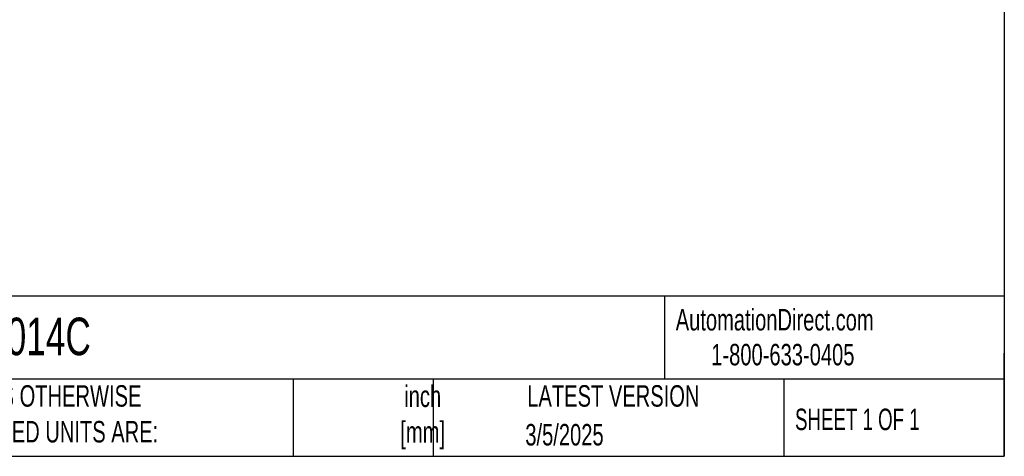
# Model space of a CAD drawing. Header units: inches. Extents: x 2 to 86, y 2 to 66.
# Tile 18 of 34: x 55.5 to 86, y 2 to 15.6. Entities that reach past the tile are written whole.
import ezdxf

# ---------------------------------------------------------------- set-up
doc = ezdxf.new("R2010")
doc.units = ezdxf.units.IN
doc.header["$LTSCALE"] = 8
doc.header["$MEASUREMENT"] = 0
doc.layers.add('TEXT', color=140, linetype='Continuous', lineweight=25)
doc.styles.add('SLDTEXTSTYLE0', font='TXT', dxfattribs={"width": 0.7})
doc.styles.add('SLDTEXTSTYLE1', font='TXT', dxfattribs={"width": 0.65})

msp = doc.modelspace()

# ---------------------------------------------------------------- linework, layer by layer
at = {"layer": 'TEXT'}
for p, q in [((86, 66), (86, 2)), ((86, 6.969), (2, 6.969)), ((75.457, 6.969), (75.457, 4.4)), ((86, 2), (86, 5.2)), ((86, 4.4), (2, 4.4)), ((63.945, 4.4), (63.945, 2)), ((68.287, 4.4), (68.287, 2)), ((79.165, 4.4), (79.165, 2)), ((2, 2), (86, 2))]:
    msp.add_line(p, q, dxfattribs=at)

# ---------------------------------------------------------------- texts
at = {"color": 179, "linetype": 'Continuous', "lineweight": 18, "char_height": 0.66667, "attachment_point": 1, "style": 'SLDTEXTSTYLE0'}
for s, insert in [('AutomationDirect.com', (75.809, 6.575)), ('1-800-633-0405', (76.911, 5.492))]:
    msp.add_mtext(s, dxfattribs=dict(at, insert=insert))
at = {"layer": 'TEXT'}
for s, insert, char_height, attachment_point, style in [('HMICVR2014C', (50.144, 6.307), 1.16667, 1, 'SLDTEXTSTYLE0'), ('UNLESS OTHERWISE ^JSPECIFIED UNITS ARE:', (52.79, 4.209), 0.66667, 1, 'SLDTEXTSTYLE0'), ('inch^J[mm]', (67.962, 4.198), 0.6667, 2, 'SLDTEXTSTYLE0'), ('LATEST VERSION', (73.875, 4.209), 0.66667, 2, 'SLDTEXTSTYLE0'), ('SHEET 1 OF 1', (79.509, 3.481), 0.66667, 1, 'SLDTEXTSTYLE1'), ('3/5/2025', (72.359, 3.004), 0.6667, 2, 'SLDTEXTSTYLE0')]:
    msp.add_mtext(s, dxfattribs=dict(at, insert=insert, char_height=char_height, attachment_point=attachment_point, style=style))

doc.saveas('drawing.dxf')
